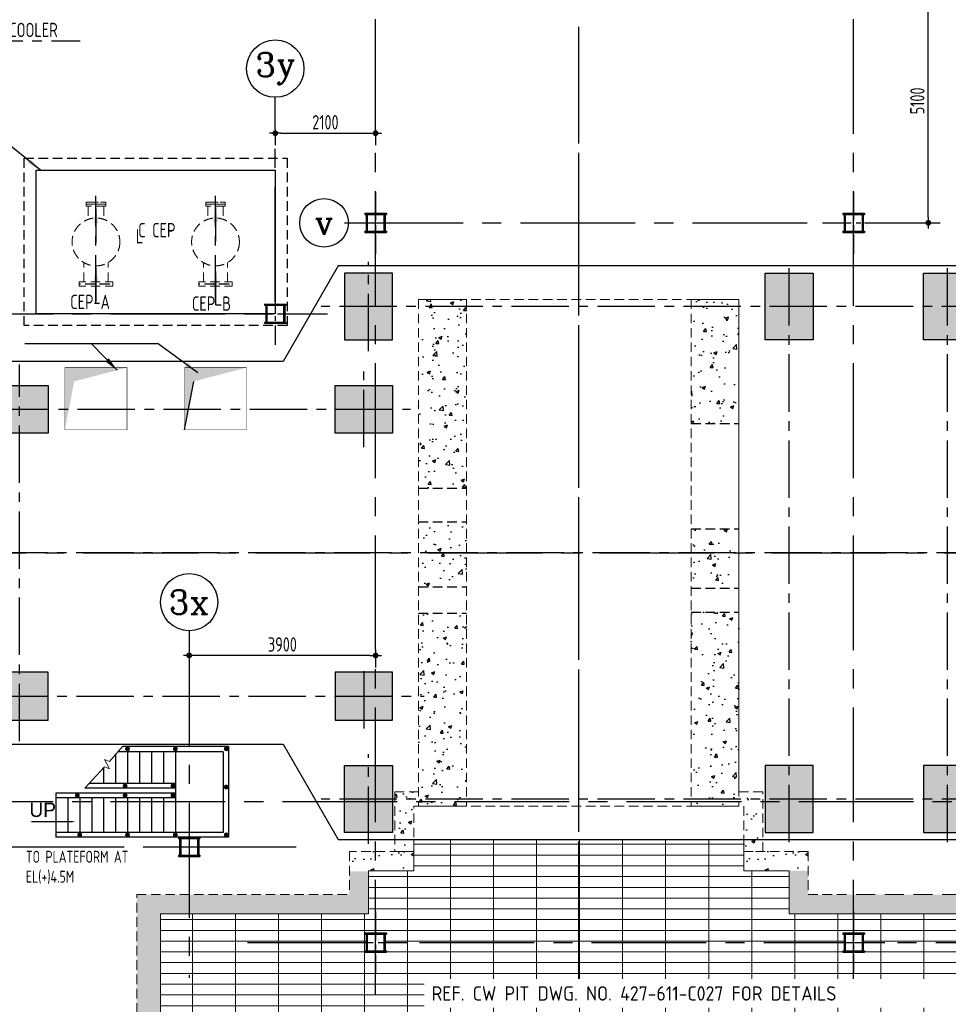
# Model space of a CAD drawing. Extents: x -7650383 to 4934791, y -114316 to 1826789.
# Tile 11 of 256: x 486887 to 506314, y -45421 to -24829. Entities that reach past the tile are written whole.
import ezdxf
from ezdxf.enums import TextEntityAlignment as Align

# ---------------------------------------------------------------- set-up
doc = ezdxf.new("R2010")
doc.units = 0
doc.header["$LTSCALE"] = 800
doc.header["$MEASUREMENT"] = 0
for name, pattern in [('0', [0]), ('CENTER', [2, 1.25, -0.25, 0.25, -0.25]), ('CENTER2', [1.125, 0.75, -0.125, 0.125, -0.125]), ('CENTRE', [1.5, 0.75, -0.25, 0.25, -0.25]), ('CONTINOUS', [0]), ('HIDDEN', [0.375, 0.25, -0.125])]:
    doc.linetypes.add(name, pattern=pattern)
doc.layers.get('0').update_dxf_attribs({"linetype": 'CONTINUOUS'})
for name, color, linetype, lineweight in [('A-REMOVABLE GRATING', 252, 'CONTINUOUS', 9), ('EQP0', 8, 'HIDDEN', 9), ('STAIR', 4, 'CONTINUOUS', 13)]:
    doc.layers.add(name, color=color, linetype=linetype, lineweight=lineweight)
for name, color, linetype in [('Aux Ped Stel', 7, 'CONTINUOUS'), ('Aux_col', 7, 'CONTINUOUS'), ('CENTER', 2, 'CENTER'), ('CL', 2, 'CENTER2'), ('CONDENSATE', 1, 'CONTINUOUS'), ('CWPIPEI', 4, 'CONTINUOUS'), ('DIM', 4, 'CONTINUOUS'), ('EQUPT', 4, '0'), ('GRID', 8, 'CENTER'), ('HATCH', 9, 'CONTINUOUS'), ('Opening', 30, 'CONTINUOUS'), ('Rev', 1, 'CONTINUOUS'), ('REV3', 2, 'CONTINUOUS'), ('TEXT', 3, 'CONTINUOUS'), ('TGCOL', 2, 'CONTINUOUS'), ('WALL', 6, 'CONTINUOUS')]:
    doc.layers.add(name, color=color, linetype=linetype)
doc.styles.add('HTX11', font='O8111901')
doc.styles.add('ROMANC', font='romanc')
doc.styles.add('ROMANS', font='ISO9.shx', dxfattribs={"width": 0.8})
doc.styles.get("Standard").update_dxf_attribs({"font": 'ISO9'})
doc.dimstyles.new('barka INTERNAL DIM', dxfattribs={"dimscale": 100, "dimtxt": 3, "dimasz": 1.2, "dimexe": 2.5, "dimexo": 1.5, "dimgap": 0.8, "dimtad": 1, "dimdsep": 46, "dimtxsty": 'ROMANS', "dimblk": 'DDOT1', "dimcen": 0, "dimclrd": 256, "dimclre": 256, "dimclrt": 2, "dimadec": 0, "dimazin": 2, "dimtp": 0.1, "dimtm": 0.1, "dimtfac": 0.71, "dimtmove": 2, "dimatfit": 3, "dimlwd": -1, "dimlwe": -1, "dimarcsym": 0})
doc.dimstyles.get("Standard").update_dxf_attribs({"dimtxt": 0.18, "dimasz": 0.18, "dimexe": 0.18, "dimexo": 0.0625, "dimgap": 0.09, "dimtad": 0, "dimtih": 1, "dimtoh": 1, "dimdec": 4, "dimzin": 0, "dimdsep": 46, "dimtxsty": 'Standard', "dimcen": 0.09, "dimadec": 0, "dimazin": 0, "dimtfac": 1, "dimtdec": 4, "dimtofl": 0, "dimtmove": 0, "dimatfit": 3, "dimfxl": 1, "dimtolj": 1, "dimtzin": 0, "dimarcsym": 0})
pattern_1 = [(45, (322651.97, -823002.334), (29.1681547, -29.1681547), []), (315, (322651.97, -823002.334), (-29.1681547, -29.1681547), [])]
pattern_2 = [(45, (327686.546, -823002.334), (29.1681547, -29.1681547), []), (315, (327686.546, -823002.334), (-29.1681547, -29.1681547), [])]
pattern_3 = [(45, (331316.94, -823002.334), (29.1681547, -29.1681547), []), (315, (331316.94, -823002.334), (-29.1681547, -29.1681547), [])]
pattern_4 = [(45, (337851.97, -823002.334), (29.1681547, -29.1681547), []), (315, (337851.97, -823002.334), (-29.1681547, -29.1681547), [])]

# ---------------------------------------------------------------- blocks, each defined once
blk = doc.blocks.new('AUX COL')
at = {"layer": 'Aux Ped Stel'}
for p, q in [((-225, 200), (-225, 175)), ((-225, 200), (225, 200)), ((-225, 175), (225, 175)), ((-200, 175), (-200, -175)), ((-175, 175), (-175, -175)), ((175, 175), (175, -175)), ((200, 175), (200, -175)), ((225, 200), (225, 175)), ((-225, -175), (-225, -200)), ((-225, -175), (225, -175)), ((-225, -200), (225, -200)), ((225, -175), (225, -200))]:
    blk.add_line(p, q, dxfattribs=at)
at = {"layer": 'CL'}
for p, q in [((0, 650), (0, -650)), ((-650, 0), (650, 0))]:
    blk.add_line(p, q, dxfattribs=at)
blk = doc.blocks.new('TG DECK')
at = {"layer": 'HATCH'}
h = blk.add_hatch(dxfattribs=at)
h.set_pattern_fill('AR-CONC', color=256, scale=100, style=0)
h.set_pattern_definition([(50, (-267396.86, -39460.7), (717.2602, -62.75213), [75, -825]), (355, (-267396.9, -39460.7), (-138.7513, 752.1921), [60, -660]), (100.45144, (-267337.1, -39465.9), (578.5088, 689.44), [63.7402, -701.1421]), (46.1842, (-267396.9, -39260.7), (1067.2413, -165.5193), [112.5, -1237.5]), (96.63564, (-267307.9, -39274.5), (934.662, 974.1186), [95.6103, -1051.7138]), (351.18416, (-267396.9, -39260.7), (934.662, 974.1186), [90, -990]), (21, (-267296.86, -39310.7), (596.90705, -402.6189), [75, -825]), (326, (-267296.9, -39310.7), (243.3153, 725.15), [60, -660]), (71.45144, (-267247.1, -39344.25), (840.2224, 322.53115), [63.7402, -701.1421]), (37.5, (-267396.86, -39460.7), (12.15986, 332.89385), [0, -652, 0, -670, 0, -662.5]), (7.5, (-267396.86, -39460.7), (263.06954, 394.4117), [0, -382, 0, -637, 0, -252.5]), (327.5, (-267619.86, -39460.7), (533.82244, -22.55487), [0, -250, 0, -780, 0, -1035]), (317.5, (-267719.86, -39460.7), (583.18617, 100.105), [0, -325, 0, -518, 0, -735])])
h.paths.add_polyline_path([(212046, -77938), (213046, -77938), (213046, -78938), (212046, -78938)])
h.paths.add_polyline_path([(218887, -78938), (220087, -78938), (220087, -77938), (218887, -77938)])
h.paths.add_polyline_path([(218887, -71938), (220087, -71938), (220087, -72938), (218887, -72938)])
h.paths.add_polyline_path([(212046, -71938), (212046, -72938), (213046, -72938), (213046, -71938)])
h.paths.add_polyline_path([(226286, -81288), (226286, -79888), (227286, -79888), (227286, -81288)])
h.paths.add_polyline_path([(226086, -78938), (227286, -78938), (227286, -77938), (226086, -77938)])
h.paths.add_polyline_path([(226286, -69588), (226286, -70988), (227286, -70988), (227286, -69588)])
h.paths.add_polyline_path([(226086, -71938), (227286, -71938), (227286, -72938), (226086, -72938)])
h.paths.add_polyline_path([(243271, -81288), (242271, -81288), (242271, -79888), (243271, -79888)])
h.paths.add_polyline_path([(238396, -81288), (239396, -81288), (239396, -79888), (238396, -79888)])
h.paths.add_polyline_path([(236086, -79888), (235086, -79888), (235086, -81288), (236086, -81288)])
h.paths.add_polyline_path([(243271, -69588), (242271, -69588), (242271, -70988), (243271, -70988)])
h.paths.add_polyline_path([(238396, -69588), (239396, -69588), (239396, -70988), (238396, -70988)])
h.paths.add_polyline_path([(236086, -70988), (235086, -70988), (235086, -69588), (236086, -69588)])
at = {"layer": 'CL', "ltscale": 2}
for p, q in [((231186, -84877), (231186, -65999)), ((226786, -71224), (226786, -69353)), ((235586, -81488), (235586, -69388)), ((238896, -81488), (238896, -69388)), ((242771, -81488), (242771, -69338)), ((243578, -70288), (225799, -70288)), ((212546, -79376), (212546, -71500)), ((219486, -79376), (219486, -71500)), ((226686, -73229), (226686, -71648)), ((211701, -72438), (227664, -72438)), ((243471, -75438), (211402, -75438)), ((226693, -79111), (226693, -77765)), ((211677, -78438), (227950, -78438)), ((226786, -81524), (226786, -79653)), ((243578, -80588), (225799, -80588))]:
    blk.add_line(p, q, dxfattribs=at)
at = {"layer": 'HATCH'}
blk.add_line((218987, -71938), (218962, -71938), dxfattribs=at)
at = {"layer": 'Rev'}
blk.add_line((228835, -80739), (228838, -80738), dxfattribs=at)
at = {"layer": 'TGCOL'}
for points in [[(226286, -69588), (226286, -70988), (227286, -70988), (227286, -69588), (226286, -69588)], [(226286, -81288), (226286, -79888), (227286, -79888), (227286, -81288), (226286, -81288)]]:
    blk.add_lwpolyline(points, dxfattribs=at)
for points in [[(236086, -70988), (235086, -70988), (235086, -69588), (236086, -69588)], [(238396, -69588), (239396, -69588), (239396, -70988), (238396, -70988)], [(243271, -69588), (242271, -69588), (242271, -70988), (243271, -70988)], [(212046, -71938), (212046, -72938), (213046, -72938), (213046, -71938)], [(218887, -71938), (220087, -71938), (220087, -72938), (218887, -72938)], [(226086, -71938), (227286, -71938), (227286, -72938), (226086, -72938)], [(212046, -78938), (212046, -77938), (213046, -77938), (213046, -78938)], [(212046, -77938), (213046, -77938), (213046, -78938), (212046, -78938)], [(218887, -78938), (220087, -78938), (220087, -77938), (218887, -77938)], [(226086, -78938), (227286, -78938), (227286, -77938), (226086, -77938)], [(236086, -79888), (235086, -79888), (235086, -81288), (236086, -81288)], [(238396, -81288), (239396, -81288), (239396, -79888), (238396, -79888)], [(243271, -81288), (242271, -81288), (242271, -79888), (243271, -79888)]]:
    blk.add_lwpolyline(points, close=True, dxfattribs=at)
blk = doc.blocks.new('A$C71B3771A')
at = {"layer": 'EQUPT', "linetype": 'CONTINOUS', "ltscale": 1.5, "flags": 128}
blk.add_lwpolyline([(12285, 6000), (-5035, 6000), (-6185, 4000), (-19340, 4000), (-19340, -4000), (-6185, -4000), (-5035, -6000), (12285, -6000), (12285, 6000)], dxfattribs=at)
blk.add_blockref('TG DECK', (-231186, 75438))
blk = doc.blocks.new('A$C495807AF')
at = {"layer": 'DIM'}
blk.add_blockref('A$C71B3771A', (0, 0), dxfattribs=at)
blk = doc.blocks.new('A$C0BD465DE')
at = {"layer": 'CWPIPEI', "ltscale": 0.5}
h = blk.add_hatch(dxfattribs=at)
h.set_pattern_fill('AR-CONC', color=0, scale=100)
h.set_pattern_definition([(50, (-56184, -61953.53), (717.26, -62.752), [75, -825]), (355, (-56184, -61953.5), (-138.751, 752.192), [60, -660]), (100.4514, (-56124.25, -61958.76), (578.509, 689.44), [63.74, -701.142]), (46.1842, (-56184, -61753.5), (1067.241, -165.519), [112.5, -1237.5]), (96.6356, (-56095.1, -61767.3), (934.662, 974.119), [95.61, -1051.714]), (351.1842, (-56184, -61753.5), (934.662, 974.119), [90, -990]), (21, (-56084, -61803.53), (596.907, -402.619), [75, -825]), (326, (-56084, -61803.5), (243.315, 725.15), [60, -660]), (71.4514, (-56034.3, -61837.1), (840.2224, 322.531), [63.74, -701.142]), (37.5, (-56184.02, -61953.53), (12.15986, 332.89385), [0, -652, 0, -670, 0, -662.5]), (7.5, (-56184.02, -61953.53), (263.0695, 394.4117), [0, -382, 0, -637, 0, -252.5]), (327.5, (-56407.02, -61953.53), (533.8224, -22.5549), [0, -250, 0, -780, 0, -1035]), (317.5, (-56507.02, -61953.53), (583.1862, 100.105), [0, -325, 0, -518, 0, -735])])
h.paths.add_polyline_path([(-4800, -6250), (-3450, -6250), (-3450, -6650), (-4800, -6650)])
h = blk.add_hatch(dxfattribs=at)
h.set_pattern_fill('AR-CONC', color=0, scale=100)
h.set_pattern_definition([(50, (-47934, -61953.36), (717.26, -62.752), [75, -825]), (355, (-47934, -61953.36), (-138.751, 752.192), [60, -660]), (100.4514, (-47874.25, -61958.6), (578.509, 689.44), [63.74, -701.142]), (46.1842, (-47934, -61753.4), (1067.241, -165.519), [112.5, -1237.5]), (96.6356, (-47845.1, -61767.2), (934.662, 974.119), [95.61, -1051.714]), (351.1842, (-47934, -61753.4), (934.662, 974.119), [90, -990]), (21, (-47834, -61803.36), (596.907, -402.619), [75, -825]), (326, (-47834, -61803.36), (243.315, 725.15), [60, -660]), (71.4514, (-47784.3, -61836.9), (840.2224, 322.531), [63.74, -701.142]), (37.5, (-47934.02, -61953.36), (12.15986, 332.89385), [0, -652, 0, -670, 0, -662.5]), (7.5, (-47934.02, -61953.36), (263.0695, 394.4117), [0, -382, 0, -637, 0, -252.5]), (327.5, (-48157.02, -61953.36), (533.8224, -22.5549), [0, -250, 0, -780, 0, -1035]), (317.5, (-48257.02, -61953.36), (583.1862, 100.105), [0, -325, 0, -518, 0, -735])])
h.paths.add_polyline_path([(3450, -6250), (4800, -6250), (4800, -6650), (3450, -6650)])
h = blk.add_hatch(dxfattribs=at)
h.set_pattern_fill('AR-CONC', color=0, scale=100)
h.set_pattern_definition([(50, (-56184, -61953.53), (717.26, -62.752), [75, -825]), (355, (-56184, -61953.5), (-138.7513, 752.192), [60, -660]), (100.4514, (-56124.25, -61958.76), (578.509, 689.44), [63.74, -701.142]), (46.1842, (-56184, -61753.5), (1067.241, -165.519), [112.5, -1237.5]), (96.6356, (-56095.1, -61767.3), (934.662, 974.119), [95.61, -1051.714]), (351.1842, (-56184, -61753.5), (934.662, 974.119), [90, -990]), (21, (-56084, -61803.53), (596.907, -402.619), [75, -825]), (326, (-56084, -61803.5), (243.3153, 725.15), [60, -660]), (71.4514, (-56034.3, -61837.1), (840.2224, 322.531), [63.74, -701.142]), (37.5, (-56184.02, -61953.53), (12.15986, 332.89385), [0, -652, 0, -670, 0, -662.5]), (7.5, (-56184.02, -61953.53), (263.0695, 394.4117), [0, -382, 0, -637, 0, -252.5]), (327.5, (-56407.02, -61953.53), (533.8224, -22.5549), [0, -250, 0, -780, 0, -1035]), (317.5, (-56507.02, -61953.53), (583.1862, 100.105), [0, -325, 0, -518, 0, -735])])
h.paths.add_polyline_path([(4800, -6652), (4400, -6652), (4400, -7550), (5700, -7550), (5750, -7550), (5750, -7150), (4800, -7150)])
h.paths.add_polyline_path([(8320, -7150), (5750, -7150), (5750, -7550), (8320, -7550)])
h.paths.add_polyline_path([(12750, -7150), (8320, -7150), (8320, -7550), (12250, -7550), (12250, -13000), (12750, -13000)])
h.paths.add_polyline_path([(12751, -14366), (9400, -14500), (9400, -14720), (12751, -14720)])
h.paths.add_polyline_path([(12751, -14332), (12751, -13000), (12250, -13000), (12250, -14220), (9400, -14220), (9400, -14427)])
h.paths.add_polyline_path([(7301, -14500), (3750, -14500), (3750, -14270), (7301, -14270), (7301, -14220), (3500, -14220), (3500, -14720), (7301, -14720)])
h.paths.add_polyline_path([(3500, -14220), (2865, -14220), (2865, -14720), (3500, -14720)])
edge = h.paths.add_edge_path()
edge.add_line((766, -14220), (250, -14220))
edge.add_line((250, -14220), (250, -14295))
edge.add_line((250, -14295), (312, -14295))
edge.add_line((312, -14295), (312, -14345))
edge.add_line((312, -14345), (250, -14345))
edge.add_arc((250, -14295), 50, 180, 270, ccw=False)
edge.add_line((200, -14295), (200, -14220))
edge.add_line((200, -14220), (0, -14220))
edge.add_line((0, -14220), (0, -14720))
edge.add_line((0, -14720), (766, -14720))
edge.add_line((766, -14720), (766, -14220))
edge = h.paths.add_edge_path(flags=17)
edge.add_spline(control_points=[(0, -14270), (0, -14270), (-83, -14270), (-250, -14730), (-500, -14040), (-672, -14514), (-760, -14499), (-765, -14497)], knot_values=[5095.586331, 5095.586331, 5095.586331, 5095.586331, 5265.43921, 5435.292087, 5774.997842, 6114.703597, 6135.662009, 6135.662009, 6135.662009, 6135.662009], degree=3, periodic=0)
edge.add_line((-765, -14498), (-765, -14720))
edge.add_line((-765, -14720), (0, -14720))
edge.add_line((0, -14720), (0, -14270))
edge = h.paths.add_edge_path()
edge.add_line((0, -14270), (0, -14220))
edge.add_line((0, -14220), (-200, -14220))
edge.add_line((-200, -14220), (-200, -14295))
edge.add_arc((-250, -14295), 50, -90, 0, ccw=False)
edge.add_line((-250, -14345), (-311, -14345))
edge.add_line((-311, -14345), (-311, -14295))
edge.add_line((-311, -14295), (-250, -14295))
edge.add_line((-250, -14295), (-250, -14220))
edge.add_line((-250, -14220), (-765, -14220))
edge.add_line((-765, -14220), (-765, -14720))
edge.add_line((-765, -14720), (0, -14720))
edge.add_line((0, -14720), (0, -14270))
h.paths.add_polyline_path([(-2864, -14220), (-3500, -14220), (-3500, -14720), (-2864, -14720)])
edge = h.paths.add_edge_path()
edge.add_spline(control_points=[(-3500, -14270), (-3500, -14270), (-3583, -14234), (-3667, -14367), (-3750, -14500)], knot_values=[9851.466902, 9851.466902, 9851.466902, 9851.466902, 10021.319784, 10191.172664, 10191.172664, 10191.172664, 10191.172664], degree=3, periodic=0)
edge.add_line((-3750, -14500), (-4250, -14500))
edge.add_line((-4250, -14500), (-4250, -14720))
edge.add_line((-4250, -14720), (-3500, -14720))
edge.add_line((-3500, -14720), (-3500, -14270))
h.paths.add_polyline_path([(-4250, -14500), (-5800, -14500), (-5800, -14720), (-4250, -14720)])
h.paths.add_polyline_path([(-4250, -14220), (-5800, -14220), (-5800, -14270), (-4250, -14270)])
h.paths.add_polyline_path([(-9249, -14720), (-7899, -14720), (-7899, -14270), (-9249, -14170)])
edge = h.paths.add_edge_path()
edge.add_line((-8749, -13580), (-8824, -13580))
edge.add_line((-8824, -13580), (-8824, -13641))
edge.add_line((-8824, -13641), (-8874, -13641))
edge.add_line((-8874, -13641), (-8874, -13580))
edge.add_arc((-8824, -13580), 50, 90, 180, ccw=False)
edge.add_line((-8824, -13530), (-8749, -13530))
edge.add_line((-8749, -13530), (-8749, -13130))
edge.add_line((-8749, -13130), (-8824, -13130))
edge.add_arc((-8824, -13080), 50, 180, 270, ccw=False)
edge.add_line((-8874, -13080), (-8874, -13019))
edge.add_line((-8874, -13019), (-8824, -13019))
edge.add_line((-8824, -13019), (-8824, -13080))
edge.add_line((-8824, -13080), (-8749, -13080))
edge.add_line((-8749, -13080), (-8750, -13000))
edge.add_line((-8750, -13000), (-9249, -13704))
edge.add_line((-9249, -13704), (-9249, -14170))
edge.add_line((-9249, -14170), (-7899, -14270))
edge.add_line((-7899, -14270), (-7899, -14220))
edge.add_line((-7899, -14220), (-8749, -14220))
edge.add_line((-8749, -14220), (-8749, -13580))
h.paths.add_polyline_path([(-4880, -7150), (-9249, -7150), (-9249, -13704), (-8750, -13000), (-8750, -7550), (-4880, -7550)])
h.paths.add_polyline_path([(-4400, -6661), (-4800, -6661), (-4800, -7150), (-4880, -7149), (-4880, -7547), (-4400, -7550)])
at = {"layer": 'EQP0'}
h = blk.add_hatch(dxfattribs=at)
h.set_pattern_fill('ACET-2D-ANSI37', color=256, scale=330, angle=450, style=0)
h.set_pattern_definition(pattern_1)
h.paths.add_polyline_path([(-7849, -14720), (-7899, -14720), (-7899, -14220), (-7849, -14220)])
h = blk.add_hatch(dxfattribs=at)
h.set_pattern_fill('ACET-2D-ANSI37', color=256, scale=330, angle=450, style=0)
h.set_pattern_definition(pattern_1)
h.paths.add_polyline_path([(-5850, -14720), (-5800, -14720), (-5800, -14220), (-5850, -14220)])
h = blk.add_hatch(dxfattribs=at)
h.set_pattern_fill('ACET-2D-ANSI37', color=256, scale=330, angle=450, style=0)
h.set_pattern_definition(pattern_2)
h.paths.add_polyline_path([(-2814, -14720), (-2864, -14720), (-2864, -14220), (-2814, -14220)])
h = blk.add_hatch(dxfattribs=at)
h.set_pattern_fill('ACET-2D-ANSI37', color=256, scale=330, angle=450, style=0)
h.set_pattern_definition(pattern_2)
h.paths.add_polyline_path([(-815, -14720), (-765, -14720), (-765, -14220), (-815, -14220)])
h = blk.add_hatch(dxfattribs=at)
h.set_pattern_fill('ACET-2D-ANSI37', color=256, scale=330, angle=450, style=0)
h.set_pattern_definition(pattern_3)
h.paths.add_polyline_path([(816, -14720), (766, -14720), (766, -14220), (816, -14220)])
h = blk.add_hatch(dxfattribs=at)
h.set_pattern_fill('ACET-2D-ANSI37', color=256, scale=330, angle=450, style=0)
h.set_pattern_definition(pattern_3)
h.paths.add_polyline_path([(2815, -14720), (2865, -14720), (2865, -14220), (2815, -14220)])
h = blk.add_hatch(dxfattribs=at)
h.set_pattern_fill('ACET-2D-ANSI37', color=256, scale=330, angle=450, style=0)
h.set_pattern_definition(pattern_4)
h.paths.add_polyline_path([(7351, -14720), (7301, -14720), (7301, -14220), (7351, -14220)])
h = blk.add_hatch(dxfattribs=at)
h.set_pattern_fill('ACET-2D-ANSI37', color=256, scale=330, angle=450, style=0)
h.set_pattern_definition(pattern_4)
h.paths.add_polyline_path([(9350, -14720), (9400, -14720), (9400, -14220), (9350, -14220)])
at = {"color": 2, "linetype": 'CENTER'}
for p, q in [((-8800, -13019), (-8800, -13080)), ((-8799, -13019), (-8799, -13080)), ((-8775, -13105), (-8525, -13105)), ((-8774, -13105), (-8524, -13105)), ((-8500, -13130), (-8500, -13530)), ((-8499, -13130), (-8499, -13530)), ((-8800, -13641), (-8800, -13580)), ((-8799, -13641), (-8799, -13580)), ((-8775, -13555), (-8525, -13555)), ((-8774, -13555), (-8524, -13555)), ((-225, -14242), (-225, -13992)), ((-200, -13967), (200, -13967)), ((225, -14242), (225, -13992)), ((-7899, -14220), (-5800, -14720)), ((-5800, -14220), (-7899, -14720)), ((-2864, -14220), (-765, -14720)), ((-765, -14220), (-2864, -14720)), ((-311, -14267), (-250, -14267)), ((312, -14267), (250, -14267)), ((766, -14220), (2865, -14720)), ((2865, -14220), (766, -14720)), ((7301, -14220), (9400, -14720)), ((9400, -14220), (7301, -14720))]:
    blk.add_line(p, q, dxfattribs=at)
at = {"color": 8}
for p, q in [((-8800, -13330), (-8359, -13330)), ((-8799, -13330), (-8419, -13330))]:
    blk.add_line(p, q, dxfattribs=at)
at = {"color": 2, "linetype": 'CENTER'}
for centre, start, end in [((-8775, -13080), 180, 270), ((-8774, -13080), 180, 270), ((-8525, -13130), 0, 90), ((-8524, -13130), 0, 90), ((-8775, -13580), 90, 180), ((-8774, -13580), 90, 180), ((-8525, -13530), 270, 0), ((-8524, -13530), 270, 0), ((-200, -13992), 90, 180), ((200, -13992), 0, 90), ((-250, -14242), 270, 0), ((250, -14242), 180, 270)]:
    blk.add_arc(centre, 25, start, end, dxfattribs=at)
at = {"layer": 'EQP0'}
for p, q in [((-4800, -6250), (-4800, -7150)), ((-3450, -6250), (-4800, -6250)), ((-3450, -6650), (-3450, -6250)), ((4800, -6250), (3450, -6250)), ((3450, -6250), (3450, -6650)), ((4800, -6250), (4800, -7150)), ((-9249, -14720), (-9249, -7150)), ((-9249, -7150), (-4800, -7150)), ((4800, -7150), (5700, -7150)), ((-8825, -13019), (-8825, -13080)), ((-8825, -13019), (-8775, -13019)), ((-8824, -13019), (-8824, -13080)), ((-8824, -13019), (-8774, -13019)), ((-8775, -13019), (-8775, -13080)), ((-8775, -13080), (-8525, -13080)), ((-8775, -13130), (-8525, -13130)), ((-8774, -13019), (-8774, -13080)), ((-8774, -13080), (-8524, -13080)), ((-8774, -13130), (-8524, -13130)), ((-8525, -13130), (-8525, -13530)), ((-8524, -13130), (-8524, -13530)), ((-8475, -13130), (-8475, -13530)), ((-8474, -13130), (-8474, -13530)), ((-8825, -13641), (-8825, -13580)), ((-8824, -13641), (-8824, -13580)), ((-8775, -13530), (-8525, -13530)), ((-8775, -13580), (-8525, -13580)), ((-8775, -13641), (-8775, -13580)), ((-8774, -13530), (-8524, -13530)), ((-8774, -13580), (-8524, -13580)), ((-8774, -13641), (-8774, -13580)), ((-8825, -13641), (-8775, -13641)), ((-8824, -13641), (-8774, -13641)), ((-250, -14242), (-250, -13992)), ((-200, -13942), (200, -13942)), ((-200, -13992), (200, -13992)), ((-200, -14242), (-200, -13992)), ((200, -14242), (200, -13992)), ((250, -14242), (250, -13992)), ((-7899, -14220), (-7899, -14720)), ((-7899, -14220), (-7899, -14720)), ((-7849, -14720), (-7849, -14220)), ((-5850, -14720), (-5850, -14220)), ((-5800, -14220), (-5800, -14720)), ((-5800, -14220), (-5800, -14720)), ((-2864, -14220), (-2864, -14720)), ((-2864, -14220), (-2864, -14720)), ((-2814, -14720), (-2814, -14220)), ((-815, -14720), (-815, -14220)), ((-765, -14220), (-765, -14720)), ((-765, -14220), (-765, -14720)), ((-311, -14242), (-250, -14242)), ((-311, -14292), (-311, -14242)), ((-311, -14292), (-250, -14292)), ((312, -14242), (250, -14242)), ((312, -14292), (250, -14292)), ((312, -14292), (312, -14242)), ((766, -14220), (766, -14720)), ((766, -14220), (766, -14720)), ((816, -14720), (816, -14220)), ((2815, -14720), (2815, -14220)), ((2865, -14220), (2865, -14720)), ((2865, -14220), (2865, -14720)), ((7301, -14220), (7301, -14720)), ((7301, -14220), (7301, -14720)), ((7351, -14720), (7351, -14220)), ((9350, -14720), (9350, -14220)), ((9400, -14220), (9400, -14720)), ((9400, -14220), (9400, -14720)), ((-9249, -14720), (12751, -14720))]:
    blk.add_line(p, q, dxfattribs=at)
at = {"layer": 'EQP0', "linetype": 'CONTINOUS'}
for p, q in [((-4400, -6650), (-4400, -7550)), ((-4400, -6650), (-3450, -6650)), ((3450, -6650), (4400, -6650)), ((4400, -6650), (4400, -7550)), ((-8750, -7550), (-8750, -14220)), ((-8750, -7550), (-4400, -7550)), ((5700, -7550), (4400, -7550)), ((-8750, -14220), (12250, -14220))]:
    blk.add_line(p, q, dxfattribs=at)
at = {"layer": 'EQP0', "linetype": 'HIDDEN', "ltscale": 2}
for p, q in [((5800, -7150), (12751, -7150)), ((12751, -7150), (12751, -14720))]:
    blk.add_line(p, q, dxfattribs=at)
at = {"layer": 'EQP0', "linetype": 'CONTINOUS', "ltscale": 2}
for p, q in [((5800, -7550), (12250, -7550)), ((12250, -7550), (12250, -14220))]:
    blk.add_line(p, q, dxfattribs=at)
at = {"layer": 'EQP0'}
for centre, start, end in [((-8775, -13080), 180, 270), ((-8774, -13080), 180, 270), ((-8525, -13130), 0, 90), ((-8524, -13130), 0, 90), ((-8775, -13580), 90, 180), ((-8774, -13580), 90, 180), ((-8525, -13530), 270, 0), ((-8524, -13530), 270, 0), ((-200, -13992), 90, 180), ((200, -13992), 0, 90), ((-250, -14242), 270, 0), ((250, -14242), 180, 270)]:
    blk.add_arc(centre, 50, start, end, dxfattribs=at)
blk = doc.blocks.new('DDOT1')
blk.add_line((-1, 0), (1, 0))
at = {"const_width": 0.5}
blk.add_lwpolyline([(-0.25, 0, 1), (0.25, 0, 1)], format="xyb", close=True, dxfattribs=at)
blk = doc.blocks.new('*D256')
at = {"layer": 'DIM', "transparency": 16777216}
for p, q in [((492233, -27124), (492233, -27454)), ((494333, -27124), (494333, -27454)), ((492353, -27204), (494213, -27204))]:
    blk.add_line(p, q, dxfattribs=at)
at = {"layer": 'DIM', "transparency": 16777216, "xscale": 119.9999999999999, "yscale": 119.9999999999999, "zscale": 119.9999999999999, "rotation": 180}
blk.add_blockref('DDOT1', (492233, -27204), dxfattribs=at)
at = {"layer": 'DIM', "transparency": 16777216, "xscale": 119.9999999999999, "yscale": 119.9999999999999, "zscale": 119.9999999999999}
blk.add_blockref('DDOT1', (494333, -27204), dxfattribs=at)
at = {"layer": 'DIM', "color": 2, "transparency": 16777216, "insert": (493283, -26974), "char_height": 300, "attachment_point": 5, "style": 'ROMANS'}
blk.add_mtext('2100', dxfattribs=at)
blk = doc.blocks.new('*D257')
at = {"layer": 'DIM', "transparency": 16777216}
for p, q in [((490433, -37999), (490433, -38375)), ((494333, -37999), (494333, -38375)), ((494213, -38125), (490553, -38125))]:
    blk.add_line(p, q, dxfattribs=at)
at = {"layer": 'DIM', "transparency": 16777216, "xscale": 119.9999999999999, "yscale": 119.9999999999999, "zscale": 119.9999999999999, "rotation": 180}
blk.add_blockref('DDOT1', (490433, -38125), dxfattribs=at)
at = {"layer": 'DIM', "transparency": 16777216, "xscale": 119.9999999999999, "yscale": 119.9999999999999, "zscale": 119.9999999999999}
blk.add_blockref('DDOT1', (494333, -38125), dxfattribs=at)
at = {"layer": 'DIM', "color": 2, "transparency": 16777216, "insert": (492383, -37895), "char_height": 300, "attachment_point": 5, "style": 'ROMANS'}
blk.add_mtext('3900', dxfattribs=at)
blk = doc.blocks.new('*D507')
at = {"layer": 'DIM', "transparency": 16777216}
for p, q in [((505133, -23977), (506145, -23977)), ((505895, -28957), (505895, -24097)), ((505133, -29077), (506145, -29077))]:
    blk.add_line(p, q, dxfattribs=at)
at = {"layer": 'DIM', "transparency": 16777216, "xscale": 119.9999999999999, "yscale": 119.9999999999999, "zscale": 119.9999999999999}
for p, rotation in [((505895, -23977), 90), ((505895, -29077), 270)]:
    blk.add_blockref('DDOT1', p, dxfattribs=dict(at, rotation=rotation))
at = {"layer": 'DIM', "color": 2, "transparency": 16777216, "insert": (505665, -26527), "char_height": 300, "attachment_point": 5, "rotation": 90, "style": 'ROMANS'}
blk.add_mtext('5100', dxfattribs=at)

msp = doc.modelspace()

# ---------------------------------------------------------------- hatches: boundary and pattern name
at = {"layer": 'A-REMOVABLE GRATING'}
h = msp.add_hatch(dxfattribs=at)
h.set_pattern_fill('GRATE', color=256, scale=7200, style=0)
edge = h.paths.add_edge_path(flags=16)
edge.add_arc((497482.2, -47069.6), 339.7, 180, 360)
edge.add_arc((497482.2, -47069.6), 339.7, 0, 180)
h.paths.add_polyline_path([(494023.3, -48217.4), (494643.3, -48217.4), (494643.3, -49737.4), (494023.3, -49737.4)], flags=16)
h.paths.add_polyline_path([(504023.3, -48217.4), (504643.3, -48217.4), (504643.3, -49737.4), (504023.3, -49737.4)], flags=16)
h.paths.add_polyline_path([(504133.3, -43927.4), (504533.3, -43927.4), (504533.3, -44327.4), (504133.3, -44327.4)], flags=16)
h.paths.add_polyline_path([(494133.3, -44327.4), (494133.3, -43927.4), (494533.3, -43927.4), (494533.3, -44327.4)], flags=16)
h.paths.add_polyline_path([(503875.2, -45912.6), (503875.2, -47141.1), (500954.3, -47141.1), (500954.3, -45912.6)], flags=16)
h.paths.add_polyline_path([(500997.1, -47507), (503848.3, -47507), (503848.3, -47976.2), (500997.1, -47976.2)], flags=16)
h.paths.add_polyline_path([(489833.8, -49007.4), (490583.8, -49007.4), (490583.8, -49607.4), (489833.8, -49607.4)], flags=16)
h.paths.add_polyline_path([(498883.8, -49447.4), (498883.8, -50197.4), (508433.3, -50197.4), (508433.3, -45817.4), (509633.3, -45817.4), (509633.3, -45217.4), (510833.3, -45217.4), (510833.3, -43527.4), (502983.3, -43527.4), (502983.3, -42627.2), (502033.3, -42627.2), (502033.3, -41977.4), (495133.3, -41977.4), (495133.3, -42627.4), (494183.3, -42627.4), (494183.3, -43527.4), (489833.3, -43527.4), (489833.3, -50197.4), (498283.8, -50197.4), (498283.8, -49447.4)])
at = {"layer": 'DIM'}
h = msp.add_hatch(color=5, dxfattribs=at)
h.paths.add_polyline_path([(489133.3, -32105.4), (487833.3, -32105.4), (487833.3, -32277.4), (488474.7, -32277.4)])
h.paths.add_polyline_path([(488474.7, -32277.4), (487833.3, -32277.4), (487833.3, -33405.4), (488026.7, -32394.4)])
h = msp.add_hatch(color=5, dxfattribs=at)
h.paths.add_polyline_path([(491633.3, -32105.4), (490333.3, -32105.4), (490333.3, -32277.4), (490974.7, -32277.4)])
h.paths.add_polyline_path([(490974.7, -32277.4), (490333.3, -32277.4), (490333.3, -33405.4), (490526.7, -32394.4)])
at = {"layer": 'HATCH'}
h = msp.add_hatch(dxfattribs=at)
h.set_pattern_fill('AR-CONC', color=256, scale=100, style=0)
h.set_pattern_definition([(50, (474333.3, -11977.4), (717.26, -62.752), [75, -825]), (355, (474333.3, -11977.4), (-138.751, 752.192), [60, -660]), (100.4514, (474393.1, -11982.6), (578.509, 689.44), [63.74, -701.142]), (46.1842, (474333.3, -11777.4), (1067.241, -165.519), [112.5, -1237.5]), (96.6356, (474422.2, -11791.2), (934.663, 974.118), [95.61, -1051.713]), (351.1842, (474333.3, -11777.4), (934.662, 974.12), [90, -990]), (21, (474433.3, -11827.4), (596.907, -402.619), [75, -825]), (326, (474433.3, -11827.4), (243.315, 725.15), [60, -660]), (71.4514, (474483.05, -11860.9), (840.223, 322.53), [63.74, -701.142]), (37.5, (474333.3, -11977.37), (12.1599, 332.8939), [0, -652, 0, -670, 0, -662.5]), (7.5, (474333.3, -11977.37), (263.0695, 394.4117), [0, -382, 0, -637, 0, -252.5]), (327.5, (474110.3, -11977.37), (533.8224, -22.5549), [0, -250, 0, -780, 0, -1035]), (317.5, (474010.3, -11977.37), (583.186, 100.105), [0, -325, 0, -518, 0, -735])])
h.paths.add_polyline_path([(500933.3, -33277.4), (501933.3, -33277.4), (501933.3, -30677.4), (500933.3, -30677.4)])
h.paths.add_polyline_path([(500933.3, -36717.4), (501933.3, -36717.4), (501933.3, -35477.4), (500933.3, -35477.4)])
h.paths.add_polyline_path([(501933.3, -37217.4), (500933.3, -37217.4), (500933.3, -41277.4), (501933.3, -41277.4)])
h.paths.add_polyline_path([(496233.3, -37242.4), (495233.3, -37242.4), (495233.3, -41277.4), (496233.3, -41277.4)])
h.paths.add_polyline_path([(496233.3, -35327.4), (495233.3, -35327.4), (495233.3, -36692.4), (496233.3, -36692.4)])
h.paths.add_polyline_path([(495233.3, -34627.4), (496233.3, -34627.4), (496233.3, -30677.4), (495233.3, -30677.4)])
h = msp.add_hatch(dxfattribs=at)
h.set_pattern_fill('AR-CONC', color=256, scale=100, style=0)
h.set_pattern_definition([(50, (442401.6, -97930.2), (717.26, -62.752), [75, -825]), (355, (442401.6, -97930.2), (-138.751, 752.192), [60, -660]), (100.4514, (442461.36, -97935.45), (578.509, 689.44), [63.74, -701.142]), (46.1842, (442401.6, -97730.2), (1067.241, -165.519), [112.5, -1237.5]), (96.6356, (442490.5, -97744), (934.662, 974.119), [95.61, -1051.714]), (351.1842, (442401.6, -97730.2), (934.662, 974.119), [90, -990]), (21, (442501.6, -97780.2), (596.907, -402.619), [75, -825]), (326, (442501.6, -97780.2), (243.315, 725.15), [60, -660]), (71.4514, (442551.3, -97813.8), (840.2224, 322.531), [63.74, -701.142]), (37.5, (442401.58, -97930.23), (12.15986, 332.89385), [0, -652, 0, -670, 0, -662.5]), (7.5, (442401.6, -97930.23), (263.0695, 394.4117), [0, -382, 0, -637, 0, -252.5]), (327.5, (442178.58, -97930.23), (533.8224, -22.5549), [0, -250, 0, -780, 0, -1035]), (317.5, (442078.6, -97930.23), (583.1862, 100.105), [0, -325, 0, -518, 0, -735])])
h.paths.add_polyline_path([(495235.6, -40977), (494735.6, -40977), (494735.6, -42176.7), (495135, -42176.7), (495135, -41277), (495235.6, -41276.7)])
h = msp.add_hatch(dxfattribs=at)
h.set_pattern_fill('AR-CONC', color=256, scale=100, style=0)
h.set_pattern_definition([(50, (442399.3, -97930.9), (717.26, -62.752), [75, -825]), (355, (442399.3, -97930.9), (-138.7513, 752.192), [60, -660]), (100.4514, (442459.06, -97936.1), (578.509, 689.44), [63.74, -701.142]), (46.1842, (442399.3, -97730.9), (1067.241, -165.519), [112.5, -1237.5]), (96.6356, (442488.2, -97744.7), (934.662, 974.119), [95.61, -1051.714]), (351.1842, (442399.3, -97730.9), (934.662, 974.119), [90, -990]), (21, (442499.3, -97780.9), (596.907, -402.619), [75, -825]), (326, (442499.3, -97780.9), (243.3153, 725.15), [60, -660]), (71.4514, (442549, -97814.45), (840.2224, 322.531), [63.74, -701.142]), (37.5, (442399.28, -97930.9), (12.15986, 332.89385), [0, -652, 0, -670, 0, -662.5]), (7.5, (442399.3, -97930.9), (263.0695, 394.4117), [0, -382, 0, -637, 0, -252.5]), (327.5, (442176.28, -97930.9), (533.8224, -22.5549), [0, -250, 0, -780, 0, -1035]), (317.5, (442076.3, -97930.9), (583.1862, 100.105), [0, -325, 0, -518, 0, -735])])
h.paths.add_polyline_path([(501933.3, -40977.7), (502433.3, -40977.7), (502433.3, -42177.4), (502033.9, -42177.4), (502034, -41277.7), (501933.3, -41277.4)])

# ---------------------------------------------------------------- linework, layer by layer
at = {"color": 2}
for p, q in [((489143.1, -40142.5), (489143.1, -40802.4)), ((489393.1, -40142.5), (489393.1, -40802.4)), ((489643.1, -40142.5), (489643.1, -40802.4)), ((489893.1, -40142.5), (489893.1, -40802.4)), ((490143.2, -40142.5), (490143.2, -41827.4)), ((488893.1, -40192.7), (488893.1, -40802.4)), ((488643.1, -40478.4), (488643.1, -40802.4)), ((487643.1, -41002.4), (487643.1, -41827.4)), ((487893.1, -41102.4), (487893.1, -41827.4)), ((488143.1, -41102.4), (488143.1, -41827.4)), ((488393.1, -41102.4), (488393.1, -41827.4)), ((488643.1, -41102.4), (488643.1, -41827.4)), ((488893.1, -41102.4), (488893.1, -41827.4)), ((489143.1, -41102.4), (489143.1, -41827.4)), ((489393.1, -41102.4), (489393.1, -41827.4)), ((489643.1, -41102.4), (489643.1, -41827.4)), ((489893.1, -41102.4), (489893.1, -41827.4))]:
    msp.add_line(p, q, dxfattribs=at)
at = {"linetype": 'HIDDEN'}
msp.add_lwpolyline([(492483.3, -27727.4), (492483.3, -31227.4), (486983.3, -31227.4), (486983.3, -27727.4)], close=True, dxfattribs=at)
msp.add_lwpolyline([(492233.3, -27977.4), (492233.3, -30977.4), (487233.3, -30977.4), (487233.3, -27977.4)], close=True)
at = {"layer": 'CENTER'}
for p, q in [((488483.3, -30751.5), (488483.3, -28513.1)), ((490983.3, -30751.5), (490983.3, -28513.1))]:
    msp.add_line(p, q, dxfattribs=at)
at = {"layer": 'CL', "linetype": 'CENTRE'}
msp.add_line((488151.3, -25277.4), (473902, -25277.4), dxfattribs=at)
at = {"layer": 'CONDENSATE', "const_width": 10}
for points in [[(487833.3, -32105.4), (489133.3, -32105.4), (489133.3, -33405.4), (487833.3, -33405.4)], [(490333.3, -32105.4), (491633.3, -32105.4), (491633.3, -33405.4), (490333.3, -33405.4)]]:
    msp.add_lwpolyline(points, close=True, dxfattribs=at)
at = {"layer": 'DIM'}
msp.add_line((490333.3, -33405.4), (490526.7, -32394.4), dxfattribs=at)
for centre, radius in [((492233.3, -25852.4), 600), ((493253.9, -29077.4), 508.6), ((490433.3, -37009.8), 600)]:
    msp.add_circle(centre, radius, dxfattribs=at)
at = {"layer": 'EQP0'}
for p, q in [((488321.4, -28731.3), (488321.4, -29004.3)), ((488337.1, -28642.4), (488661, -28642.4)), ((488337.1, -28686.8), (488661, -28686.8)), ((488645.3, -28731.3), (488645.3, -29004.3)), ((490821.4, -28731.3), (490821.4, -29004.3)), ((490837.1, -28642.4), (491161, -28642.4)), ((490837.1, -28686.8), (491161, -28686.8)), ((491145.3, -28731.3), (491145.3, -29004.3)), ((488229.3, -30314.4), (488229.3, -29908.1)), ((488737.3, -30314.4), (488737.3, -29908.1)), ((490729.3, -30314.4), (490729.3, -29908.1)), ((491237.3, -30314.4), (491237.3, -29908.1))]:
    msp.add_line(p, q, dxfattribs=at)
at = {"layer": 'EQP0', "color": 1, "linetype": 'HIDDEN'}
for p, q in [((495233.3, -30677.4), (495233.3, -41277.4)), ((495233.3, -30677.4), (496233.3, -30677.4)), ((496233.3, -30677.4), (496233.3, -41277.4)), ((500933.3, -30677.4), (500933.3, -41277.4)), ((500933.3, -30677.4), (501933.3, -30677.4)), ((501933.3, -30677.4), (501933.3, -41277.4)), ((495233.3, -41277.4), (496233.3, -41277.4)), ((500933.3, -41277.4), (501933.3, -41277.4))]:
    msp.add_line(p, q, dxfattribs=at)
at = {"layer": 'EQP0'}
for points in [[(488280.6, -28642.4), (488686, -28642.4), (488686, -28686.8), (488280.6, -28686.8)], [(488280.6, -28686.8), (488686, -28686.8), (488686, -28731.3), (488280.6, -28731.3)], [(490780.6, -28642.4), (491186, -28642.4), (491186, -28686.8), (490780.6, -28686.8)], [(490780.6, -28686.8), (491186, -28686.8), (491186, -28731.3), (490780.6, -28731.3)]]:
    msp.add_lwpolyline(points, close=True, dxfattribs=at)
at = {"layer": 'EQP0', "flags": 128}
for points in [[(488832.3, -30354.4), (488832.3, -30314.4), (488134.3, -30314.4), (488134.3, -30354.4), (488832.3, -30354.4)], [(488832.3, -30360.4), (488832.3, -30400.4), (488134.3, -30400.4), (488134.3, -30360.4), (488832.3, -30360.4)], [(488775.8, -30354.4), (488775.8, -30357.4), (488190.8, -30357.4), (488190.8, -30354.4)], [(488775.8, -30360.4), (488775.8, -30357.4), (488190.8, -30357.4), (488190.8, -30360.4)], [(491332.3, -30354.4), (491332.3, -30314.4), (490634.3, -30314.4), (490634.3, -30354.4), (491332.3, -30354.4)], [(491332.3, -30360.4), (491332.3, -30400.4), (490634.3, -30400.4), (490634.3, -30360.4), (491332.3, -30360.4)], [(491275.8, -30354.4), (491275.8, -30357.4), (490690.8, -30357.4), (490690.8, -30354.4)], [(491275.8, -30360.4), (491275.8, -30357.4), (490690.8, -30357.4), (490690.8, -30360.4)]]:
    msp.add_lwpolyline(points, dxfattribs=at)
at = {"layer": 'EQP0', "color": 1, "linetype": 'HIDDEN'}
msp.add_lwpolyline([(501933.3, -30677.4), (495233.3, -30677.4), (495233.3, -40977.7), (494733.3, -40977.7), (494733.3, -42227.4), (495133.3, -42227.4), (495133.3, -41277.4), (502033.3, -41277.7), (502033.3, -42227.2), (502433.3, -42227.2), (502433.3, -40977.7), (501933.3, -40977.7), (501933.3, -30677.4)], dxfattribs=at)
at = {"layer": 'EQP0'}
for centre in [(488483.3, -29477.4), (490983.3, -29477.4)]:
    msp.add_circle(centre, 500, dxfattribs=at)
at = {"layer": 'GRID', "linetype": 'CENTER2', "ltscale": 4}
for p, q in [((494333.3, -59615), (494333.3, -6939.4)), ((504333.3, -59615), (504333.3, -6939.4)), ((498583.3, -48977.4), (498583.3, -23977.4)), ((492233.3, -30727.4), (492233.3, -26452.4)), ((493762.6, -29077.4), (505490.1, -29077.4)), ((470784.5, -30977.4), (493324.7, -30977.4)), ((459417.2, -35977.4), (515856.6, -35977.4)), ((490433.3, -37609.8), (490433.3, -44864.5)), ((470784.5, -41177.4), (530566.5, -41177.4)), ((483072.5, -42127.4), (492987.8, -42127.4)), ((491651.1, -44127.4), (515480.4, -44127.4))]:
    msp.add_line(p, q, dxfattribs=at)
at = {"layer": 'HATCH', "const_width": 50, "flags": 128}
for points in [[(489117.8, -40077.5, 1), (489167.8, -40077.5, 1)], [(490117.8, -40077.5, 1), (490167.8, -40077.5, 1)], [(491183.2, -40077.5, 1), (491233.2, -40077.5, 1)], [(489067.8, -40852.5, 1), (489117.8, -40852.5, 1)], [(490067.8, -40852.5, 1), (490117.8, -40852.5, 1)], [(491183.2, -40877.5, 1), (491233.2, -40877.5, 1)], [(488067.8, -41052.5, 1), (488117.8, -41052.5, 1)], [(489067.8, -41052.5, 1), (489117.8, -41052.5, 1)], [(490067.8, -41052.5, 1), (490117.8, -41052.5, 1)], [(488117.8, -41877.5, 1), (488167.8, -41877.5, 1)], [(489117.8, -41877.5, 1), (489167.8, -41877.5, 1)], [(490117.8, -41877.5, 1), (490167.8, -41877.5, 1)], [(491183.2, -41877.5, 1), (491233.2, -41877.5, 1)]]:
    msp.add_lwpolyline(points, format="xyb", close=True, dxfattribs=at)
at = {"layer": 'Opening', "linetype": 'HIDDEN'}
for p, q in [((500933.4, -33277.4), (501933.4, -33277.4)), ((495233.2, -34627.4), (496233.3, -34627.4)), ((495233.2, -35327.4), (496233.3, -35327.4)), ((500933.4, -35477.4), (501933.4, -35477.4)), ((495233.2, -36692.4), (496233.3, -36692.4)), ((500933.3, -36717.4), (501933.3, -36717.4)), ((495233.2, -37242.4), (496233.3, -37242.4)), ((500933.4, -37217.4), (501933.4, -37217.4))]:
    msp.add_line(p, q, dxfattribs=at)
at = {"layer": 'REV3', "linetype": 'Continuous', "flags": 128}
msp.add_lwpolyline([(488046, -41601.3, 0, 150, 0), (487691.3, -41601.3, 25, 25, 0), (487132.7, -41601.3, 25, 25, 0)], format="xyseb", dxfattribs=at)
at = {"layer": 'STAIR', "flags": 128}
msp.add_lwpolyline([(488249, -40902.4), (488664.1, -40455.9), (488766.4, -40495.2), (488660.2, -40303.4), (488762.6, -40342.7), (489036.9, -40027.4)], dxfattribs=at)
at = {"layer": 'WALL'}
for p, q in [((491143.2, -40142.5), (488936.8, -40142.5)), ((491258.2, -40027.4), (489036.9, -40027.4)), ((491143.2, -40142.5), (491143.2, -41827.4)), ((491258.2, -40027.4), (491258.2, -41927.4)), ((490143.2, -40902.4), (488249, -40902.4)), ((490143.2, -40802.4), (488342, -40802.4)), ((490143.2, -41002.4), (487643.1, -41002.4)), ((490143.2, -41102.4), (487643.1, -41102.4)), ((491143.2, -41827.4), (487643.1, -41827.4)), ((487643.1, -41827.4), (487643.1, -41927.4)), ((491258.2, -41927.4), (487643.1, -41927.4))]:
    msp.add_line(p, q, dxfattribs=at)

# ---------------------------------------------------------------- block references
msp.add_blockref('A$C495807AF', (498583.3, -35977.4))
at = {"layer": 'Aux_col'}
for p in [(494333.3, -29077.4), (504333.3, -29077.4), (492233.3, -30977.4), (490433.3, -42127.4)]:
    msp.add_blockref('AUX COL', p, dxfattribs=at)
at = {"layer": 'DIM'}
for p in [(494333.3, -44127.4), (504333.3, -44127.4)]:
    msp.add_blockref('AUX COL', p, dxfattribs=at)

# ---------------------------------------------------------------- texts
at = {"layer": 'TEXT', "style": 'ROMANS', "width": 0.8}
for s, p in [('C DRAIN COOLER', (486554.5, -25193.2)), ('C CEP', (489756.3, -29380)), ('L', (489392.3, -29506.8)), ('CEP-A', (488359.2, -30881.6)), ('CEP-B', (490899.6, -30916.4))]:
    msp.add_text(s, height=300, dxfattribs=at).set_placement(p, align=Align.CENTER)
at = {"layer": 'TEXT', "style": 'ROMANC'}
for s, p in [('3y', (492233.3, -25852.4)), ('v', (493253.9, -29077.4)), ('3x', (490433.3, -37009.8))]:
    msp.add_text(s, height=500, dxfattribs=at).set_placement(p, align=Align.MIDDLE)
at = {"layer": 'TEXT', "insert": (487016.8, -42210.2), "char_height": 250, "width": 2366.007, "attachment_point": 1, "style": 'ROMANS'}
msp.add_mtext('TO PLATEFORM AT EL(+)4.5M', dxfattribs=at)
at = {"layer": 'WALL', "style": 'HTX11'}
msp.add_text('UP', height=300, dxfattribs=at).set_placement((487089.6, -41503))

# ---------------------------------------------------------------- dimensions: what is measured, and where the dimension line sits
at = {"layer": 'DIM'}
dim = msp.add_linear_dim(base=(505895.3, -23977.4), p1=(504983.3, -29077.4), p2=(504983.3, -23977.4), angle=90, dimstyle='barka INTERNAL DIM', override={"dimdec": 0, "dimtmove": 0}, dxfattribs=at)
dim.commit()
dim.dimension.update_dxf_attribs({"geometry": '*D507', "text_midpoint": (505665.3, -26527.4)})
for base, p1, p2, picture, middle in [((494333.3, -27204.3), (492233.3, -26973.8), (494333.3, -26973.8), '*D256', (493283.3, -26974.3)), ((490433.3, -38125.4), (494333.3, -37849.1), (490433.3, -37849.1), '*D257', (492383.3, -37895.4))]:
    dim = msp.add_linear_dim(base=base, p1=p1, p2=p2, dimstyle='barka INTERNAL DIM', override={"dimdec": 0, "dimtmove": 0}, dxfattribs=at)
    dim.commit()
    dim.dimension.update_dxf_attribs({"geometry": picture, "text_midpoint": middle})

# ---------------------------------------------------------------- leaders
for points in [[(487319.6, -27977.4), (486591.8, -27386.1), (484746.2, -27386.1)], [(488483.3, -28782.8), (488483.3, -29486.4)], [(490983.3, -28759.3), (490983.3, -29462.9)], [(488483.2, -30017.8), (488483.2, -30721.4)], [(490983.3, -30093.9), (490983.3, -30797.5)], [(490613.7, -32217.7), (489786.7, -31607.7), (486994.9, -31607.7)], [(488924.4, -32158.7), (488390.8, -31607.7), (486994.9, -31607.7)]]:
    msp.add_leader(points, dimstyle='Standard', override={"dimtxt": 350, "dimasz": 300, "dimexe": 0, "dimexo": 0, "dimgap": 100, "dimtad": 0, "dimtih": 0, "dimtoh": 0, "dimdec": 0, "dimtxsty": 'ROMANS', "dimcen": 0, "dimclrd": 9, "dimclre": 9, "dimclrt": 256, "dimtdec": 0, "dimtix": 1, "dimtofl": 1, "dimatfit": 0})

# ---------------------------------------------------------------- next in the draw order: texts
at = {"layer": 'TEXT', "insert": (495504.1, -45043.5), "char_height": 300, "width": 12149.277, "attachment_point": 1, "bg_fill": 3, "box_fill_scale": 1.5, "bg_fill_color": 256, "bg_fill_transparency": 0}
msp.add_mtext('REF. CW PIT DWG. NO. 427-611-C027 FOR DETAILS', dxfattribs=at)

# ---------------------------------------------------------------- next in the draw order: linework, layer by layer
at = {"layer": 'A-REMOVABLE GRATING', "flags": 128}
msp.add_lwpolyline([(508433.3, -45817.4), (508433.3, -50197.4), (489833.3, -50197.4), (489833.3, -43527.4), (494183.3, -43527.4), (494183.3, -42627.4), (495133.3, -42627.4), (495133.3, -41977.4), (502033.3, -41977.4), (502033.3, -42627.2), (502983.3, -42627.2), (502983.3, -43527.4), (510833.3, -43527.4), (510833.3, -45217.4)], dxfattribs=at)

# ---------------------------------------------------------------- next in the draw order: block references
msp.add_blockref('A$C0BD465DE', (498583.3, -35977.4))

doc.saveas('drawing.dxf')
